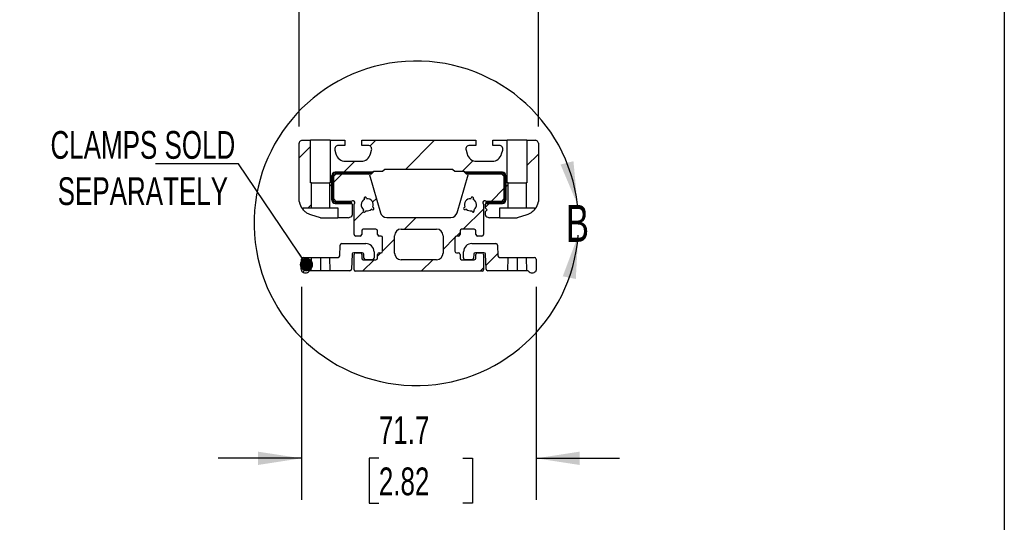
# Model space of a CAD drawing. Header units: millimetres. Extents: x 25 to 1092, y 25 to 838.
# Tile 5 of 6: x 792 to 1092, y 443 to 596. Entities that reach past the tile are written whole.
import ezdxf

# ---------------------------------------------------------------- set-up
doc = ezdxf.new("R2010")
doc.units = ezdxf.units.MM
doc.header["$LTSCALE"] = 4
doc.linetypes.add('SLD-Solid', pattern=[0])
doc.layers.add('DIMENSIONS', color=140, linetype='SLD-Solid', lineweight=25)
doc.layers.add('TEXT', color=140, linetype='SLD-Solid', lineweight=25)
doc.layers.add('HATCH', color=6, linetype='SLD-Solid')
doc.styles.add('SLDTEXTSTYLE0', font='TXT', dxfattribs={"width": 0.7})
doc.dimstyles.new('SLDDIMSTYLE1', dxfattribs={"dimtxt": 8.632031, "dimasz": 13.208, "dimexe": 0, "dimexo": 0.0625, "dimgap": 2.158008, "dimtad": 0, "dimtih": 1, "dimtoh": 1, "dimrnd": 1e-09, "dimzin": 12, "dimdsep": 46, "dimtxsty": 'SLDTEXTSTYLE0', "dimsah": 1, "dimcen": 0.09, "dimadec": 0, "dimazin": 3, "dimtfac": 1, "dimtmove": 0, "dimatfit": 0, "dimfxl": 0, "dimfrac": 2, "dimtolj": 1, "dimtzin": 12, "dimarcsym": 0})
doc.dimstyles.new('SLDDIMSTYLE2', dxfattribs={"dimtxt": 8.632031, "dimasz": 13.208, "dimexe": 0, "dimexo": 0.0625, "dimgap": 2.158008, "dimtad": 0, "dimtih": 1, "dimtoh": 1, "dimrnd": 1e-09, "dimzin": 4, "dimdsep": 46, "dimtxsty": 'SLDTEXTSTYLE0', "dimsah": 1, "dimcen": 0.09, "dimadec": 0, "dimazin": 1, "dimtfac": 1, "dimtmove": 0, "dimatfit": 0, "dimfxl": 0, "dimfrac": 2, "dimtolj": 1, "dimtzin": 12, "dimarcsym": 0})
doc.dimstyles.new('SLDDIMSTYLE3', dxfattribs={"dimtxt": 0.18, "dimasz": 4.064, "dimexe": 0, "dimexo": 0.0625, "dimgap": 0, "dimtad": 0, "dimtih": 1, "dimtoh": 1, "dimdec": 0, "dimrnd": 1e-09, "dimzin": 0, "dimdsep": 46, "dimtxsty": 'Standard', "dimblk1": 'DOT', "dimblk2": 'DOT', "dimsah": 1, "dimcen": 0.09, "dimadec": 0, "dimazin": 0, "dimtfac": 4.064, "dimtdec": 0, "dimtofl": 0, "dimtmove": 0, "dimatfit": 3, "dimldrblk": 'DOT', "dimfxl": 0, "dimfrac": 2, "dimtolj": 1, "dimtzin": 0, "dimarcsym": 0})

# ---------------------------------------------------------------- blocks, each defined once
blk = doc.blocks.new('_D_2')
at = {"layer": 'DIMENSIONS'}
for p, q in [((877.07, 563.4), (877.07, 625.91)), ((950.07, 563.4), (950.07, 625.91)), ((877.07, 613.21), (851.67, 613.21)), ((901.37, 613.21), (898.47, 613.21)), ((898.47, 613.21), (898.47, 599.49)), ((927.02, 613.21), (929.92, 613.21)), ((929.92, 613.21), (929.92, 599.49)), ((950.07, 613.21), (975.47, 613.21)), ((898.47, 599.49), (901.37, 599.49)), ((929.92, 599.49), (927.02, 599.49))]:
    blk.add_line(p, q, dxfattribs=at)
for points in [[(877.07, 613.21), (863.86, 615.24), (863.86, 611.17)], [(950.07, 613.21), (963.27, 611.17), (963.27, 615.24)]]:
    blk.add_solid(points, dxfattribs=at)
at = {"layer": 'DIMENSIONS', "char_height": 8.467, "attachment_point": 1, "style": 'SLDTEXTSTYLE0'}
for s, insert in [('73.0', (901.37, 626.05)), ('2.87', (901.37, 610.4))]:
    blk.add_mtext(s, dxfattribs=dict(at, insert=insert))
blk = doc.blocks.new('_D_3')
at = {"layer": 'DIMENSIONS'}
for p, q in [((877.73, 514.44), (877.73, 449.41)), ((949.4, 514.44), (949.4, 449.41)), ((877.73, 462.11), (852.33, 462.11)), ((901.37, 462.11), (898.47, 462.11)), ((898.47, 462.11), (898.47, 448.39)), ((927.02, 462.11), (929.92, 462.11)), ((929.92, 462.11), (929.92, 448.39)), ((949.4, 462.11), (974.8, 462.11)), ((898.47, 448.39), (901.37, 448.39)), ((929.92, 448.39), (927.02, 448.39))]:
    blk.add_line(p, q, dxfattribs=at)
for points in [[(877.73, 462.11), (864.52, 464.14), (864.52, 460.08)], [(949.4, 462.11), (962.61, 460.08), (962.61, 464.14)]]:
    blk.add_solid(points, dxfattribs=at)
at = {"layer": 'DIMENSIONS', "char_height": 8.467, "attachment_point": 1, "style": 'SLDTEXTSTYLE0'}
for s, insert in [('71.7', (901.37, 474.96)), ('2.82', (901.37, 459.31))]:
    blk.add_mtext(s, dxfattribs=dict(at, insert=insert))
blk = doc.blocks.new('_Dot')
at = {"color": 0, "linetype": 'ByBlock', "lineweight": -2}
blk.add_line((-0.5, 0), (-1, 0), dxfattribs=at)
at = {"color": 0, "linetype": 'ByBlock', "const_width": 0.5}
blk.add_lwpolyline([(-0.25, 0, 1), (0.25, 0, 1)], format="xyb", close=True, dxfattribs=at)

msp = doc.modelspace()

# ---------------------------------------------------------------- hatches: boundary and pattern name
at = {"layer": 'HATCH'}
h = msp.add_hatch(dxfattribs=at)
h.set_pattern_fill('ANSI31', color=256, scale=4, style=0)
edge = h.paths.add_edge_path(flags=0)
edge.add_arc((878.066, 558.173), 1, 107, 163)
edge.add_line((877.11, 558.466), (877.066, 558.323))
edge.add_line((877.066, 558.323), (877.066, 540.457))
edge.add_line((877.066, 540.457), (877.285, 539.742))
edge.add_arc((882.066, 541.204), 5, 197, 221.40962)
edge.add_line((878.316, 537.897), (878.316, 538.525))
edge.add_line((878.316, 538.525), (880.816, 538.525))
edge.add_line((880.816, 538.525), (880.816, 546.172))
edge.add_line((880.816, 546.172), (880.566, 546.172))
edge.add_line((880.566, 546.172), (880.566, 559.172))
edge.add_line((880.566, 559.172), (877.914, 559.172))
edge.add_line((877.914, 559.172), (877.774, 559.13))
h = msp.add_hatch(dxfattribs=at)
h.set_pattern_fill('ANSI31', color=256, scale=4, style=0)
edge = h.paths.add_edge_path(flags=0)
edge.add_arc((889.033, 556.473), 1.1, 90, 195, ccw=False)
edge.add_line((889.033, 557.573), (890.966, 557.573))
edge.add_line((890.966, 557.573), (890.966, 559.172))
edge.add_line((890.966, 559.172), (886.566, 559.172))
edge.add_line((886.566, 559.172), (886.566, 546.172))
edge.add_line((886.566, 546.172), (886.316, 546.172))
edge.add_line((886.316, 546.172), (886.316, 538.525))
edge.add_line((886.316, 538.525), (888.816, 538.525))
edge.add_line((888.816, 538.525), (888.816, 535.525))
edge.add_line((888.816, 535.525), (891.993, 535.525))
edge.add_line((891.993, 535.525), (892.857, 535.789))
edge.add_arc((892.71, 536.267), 0.5, 287, 360)
edge.add_line((893.21, 536.267), (893.21, 539.686))
edge.add_line((893.21, 539.686), (892.847, 539.896))
edge.add_line((892.847, 539.896), (888.04, 539.896))
edge.add_arc((888.04, 540.896), 1, 180, 270, ccw=False)
edge.add_line((887.04, 540.896), (887.04, 548.449))
edge.add_arc((888.04, 548.449), 1, 90, 180, ccw=False)
edge.add_line((888.04, 549.449), (899.611, 549.449))
edge.add_line((899.611, 549.449), (899.865, 549.703))
edge.add_line((899.865, 549.703), (902.571, 549.703))
edge.add_line((902.571, 549.703), (903.153, 550.286))
edge.add_line((903.153, 550.286), (923.979, 550.286))
edge.add_line((923.979, 550.286), (924.562, 549.703))
edge.add_line((924.562, 549.703), (927.267, 549.703))
edge.add_line((927.267, 549.703), (927.521, 549.449))
edge.add_line((927.521, 549.449), (939.093, 549.449))
edge.add_arc((939.093, 548.449), 1, 0, 90, ccw=False)
edge.add_line((940.093, 548.449), (940.093, 540.896))
edge.add_arc((939.093, 540.896), 1, 270, 360, ccw=False)
edge.add_line((939.093, 539.896), (934.285, 539.896))
edge.add_line((934.285, 539.896), (933.922, 539.686))
edge.add_line((933.922, 539.686), (933.922, 538.477))
edge.add_line((933.922, 538.477), (934.422, 537.977))
edge.add_line((934.422, 537.977), (933.922, 537.477))
edge.add_line((933.922, 537.477), (933.922, 536.267))
edge.add_arc((934.422, 536.267), 0.5, 180, 253)
edge.add_line((934.276, 535.789), (935.139, 535.525))
edge.add_line((935.139, 535.525), (938.316, 535.525))
edge.add_line((938.316, 535.525), (938.316, 538.525))
edge.add_line((938.316, 538.525), (940.816, 538.525))
edge.add_line((940.816, 538.525), (940.816, 546.172))
edge.add_line((940.816, 546.172), (940.566, 546.172))
edge.add_line((940.566, 546.172), (940.566, 559.172))
edge.add_line((940.566, 559.172), (936.166, 559.172))
edge.add_line((936.166, 559.172), (936.166, 557.573))
edge.add_line((936.166, 557.573), (938.099, 557.573))
edge.add_arc((938.099, 556.473), 1.1, -15, 90, ccw=False)
edge.add_line((939.162, 556.189), (938.843, 554.997))
edge.add_arc((935.945, 555.773), 3, 270, 345, ccw=False)
edge.add_line((935.945, 552.773), (931.187, 552.773))
edge.add_arc((931.187, 555.773), 3, 195, 270, ccw=False)
edge.add_line((928.29, 554.997), (927.97, 556.189))
edge.add_arc((929.033, 556.473), 1.1, 90, 195, ccw=False)
edge.add_line((929.033, 557.573), (930.966, 557.573))
edge.add_line((930.966, 557.573), (930.966, 559.172))
edge.add_line((930.966, 559.172), (896.166, 559.172))
edge.add_line((896.166, 559.172), (896.166, 557.573))
edge.add_line((896.166, 557.573), (898.099, 557.573))
edge.add_arc((898.099, 556.473), 1.1, -15, 90, ccw=False)
edge.add_line((899.162, 556.189), (898.843, 554.997))
edge.add_arc((895.945, 555.773), 3, 270, 345, ccw=False)
edge.add_line((895.945, 552.773), (891.187, 552.773))
edge.add_arc((891.187, 555.773), 3, 195, 270, ccw=False)
edge.add_line((888.29, 554.997), (887.97, 556.189))
h = msp.add_hatch(dxfattribs=at)
h.set_pattern_fill('ANSI31', color=256, scale=4, style=0)
edge = h.paths.add_edge_path(flags=0)
edge.add_arc((949.066, 558.173), 1, 17, 73)
edge.add_line((949.358, 559.13), (949.218, 559.172))
edge.add_line((949.218, 559.172), (946.566, 559.172))
edge.add_line((946.566, 559.172), (946.566, 546.172))
edge.add_line((946.566, 546.172), (946.316, 546.172))
edge.add_line((946.316, 546.172), (946.316, 538.525))
edge.add_line((946.316, 538.525), (948.816, 538.525))
edge.add_line((948.816, 538.525), (948.816, 537.897))
edge.add_arc((945.066, 541.204), 5, 318.59038, 343)
edge.add_line((949.848, 539.742), (950.066, 540.457))
edge.add_line((950.066, 540.457), (950.066, 558.323))
edge.add_line((950.066, 558.323), (950.022, 558.466))
h = msp.add_hatch(dxfattribs=at)
h.set_pattern_fill('ANSI31', color=256, scale=4, style=0)
edge = h.paths.add_edge_path(flags=0)
edge.add_line((893.161, 539.998), (888.04, 539.998))
edge.add_arc((888.04, 540.896), 0.898, 180, 270, ccw=False)
edge.add_line((887.141, 540.896), (887.141, 548.449))
edge.add_arc((888.04, 548.449), 0.898, 90, 180, ccw=False)
edge.add_line((888.04, 549.347), (899.51, 549.347))
edge.add_line((899.51, 549.347), (899.611, 549.449))
edge.add_line((899.611, 549.449), (888.04, 549.449))
edge.add_arc((888.04, 548.449), 1, 90, 180)
edge.add_line((887.04, 548.449), (887.04, 540.896))
edge.add_arc((888.04, 540.896), 1, 180, 270)
edge.add_line((888.04, 539.896), (893.188, 539.896))
edge.add_arc((892.21, 539.686), 1, 12.10501, 18.13784)
h = msp.add_hatch(dxfattribs=at)
h.set_pattern_fill('ANSI31', color=256, scale=4, style=0)
edge = h.paths.add_edge_path(flags=0)
edge.add_line((887.516, 540.372), (887.516, 548.973))
edge.add_line((887.516, 548.973), (899.135, 548.973))
edge.add_line((899.135, 548.973), (899.51, 549.347))
edge.add_line((899.51, 549.347), (888.04, 549.347))
edge.add_arc((888.04, 548.449), 0.898, 90, 180)
edge.add_line((887.141, 548.449), (887.141, 540.896))
edge.add_arc((888.04, 540.896), 0.898, 180, 270)
edge.add_line((888.04, 539.998), (893.161, 539.998))
edge.add_arc((892.21, 539.686), 1, 18.13784, 43.31068)
edge.add_line((892.938, 540.372), (887.516, 540.372))
h = msp.add_hatch(dxfattribs=at)
h.set_pattern_fill('ANSI31', color=256, scale=4, style=0)
edge = h.paths.add_edge_path(flags=0)
edge.add_line((894.193, 519.189), (894.254, 519.172))
edge.add_line((894.254, 519.172), (932.879, 519.172))
edge.add_line((932.879, 519.172), (932.939, 519.189))
edge.add_arc((932.816, 519.647), 0.475, 285, 360)
edge.add_line((933.291, 519.647), (933.291, 524.348))
edge.add_arc((932.816, 524.348), 0.475, 0, 90)
edge.add_line((932.816, 524.822), (931.454, 524.822))
edge.add_arc((931.454, 524.348), 0.475, 90, 180)
edge.add_line((930.979, 524.348), (930.979, 523.203))
edge.add_arc((930.504, 523.203), 0.475, 270, 360, ccw=False)
edge.add_line((930.504, 522.728), (926.628, 522.728))
edge.add_arc((926.628, 523.203), 0.475, 180, 270, ccw=False)
edge.add_line((926.153, 523.203), (926.153, 524.348))
edge.add_arc((925.678, 524.348), 0.475, 0, 90)
edge.add_line((925.678, 524.822), (925.078, 524.822))
edge.add_arc((925.078, 525.297), 0.475, 180, 270, ccw=False)
edge.add_line((924.604, 525.297), (924.604, 529.448))
edge.add_arc((925.078, 529.448), 0.475, 90, 180, ccw=False)
edge.add_line((925.078, 529.922), (925.678, 529.922))
edge.add_arc((925.678, 530.397), 0.475, 270, 360)
edge.add_line((926.153, 530.397), (926.153, 531.542))
edge.add_arc((926.628, 531.542), 0.475, 90, 180, ccw=False)
edge.add_line((926.628, 532.016), (930.504, 532.016))
edge.add_arc((930.504, 531.542), 0.475, 0, 90, ccw=False)
edge.add_line((930.979, 531.542), (930.979, 530.397))
edge.add_arc((931.454, 530.397), 0.475, 180, 270)
edge.add_line((931.454, 529.922), (932.816, 529.922))
edge.add_arc((932.816, 530.397), 0.475, 270, 360)
edge.add_line((933.291, 530.397), (933.291, 539.607))
edge.add_line((933.291, 539.607), (933.135, 540.035))
edge.add_arc((933.612, 540.208), 0.508, 70, 200, ccw=False)
edge.add_line((933.786, 540.686), (934.231, 540.524))
edge.add_line((934.231, 540.524), (938.779, 540.524))
edge.add_line((938.779, 540.524), (939.541, 541.286))
edge.add_line((939.541, 541.286), (939.541, 548.211))
edge.add_line((939.541, 548.211), (938.779, 548.973))
edge.add_line((938.779, 548.973), (929.011, 548.973))
edge.add_line((929.011, 548.973), (928.946, 548.956))
edge.add_arc((929.078, 548.465), 0.508, 105, 164)
edge.add_line((928.589, 548.605), (925.282, 537.07))
edge.add_arc((923.359, 537.622), 2, 270, 344, ccw=False)
edge.add_line((923.359, 535.622), (903.773, 535.622))
edge.add_arc((903.773, 537.622), 2, 196, 270, ccw=False)
edge.add_line((901.85, 537.07), (898.543, 548.605))
edge.add_arc((898.054, 548.465), 0.508, 16, 75)
edge.add_line((898.186, 548.956), (898.121, 548.973))
edge.add_line((898.121, 548.973), (888.353, 548.973))
edge.add_line((888.353, 548.973), (887.591, 548.211))
edge.add_line((887.591, 548.211), (887.591, 541.286))
edge.add_line((887.591, 541.286), (888.353, 540.524))
edge.add_line((888.353, 540.524), (892.902, 540.524))
edge.add_line((892.902, 540.524), (893.346, 540.686))
edge.add_arc((893.52, 540.208), 0.508, -20, 110, ccw=False)
edge.add_line((893.997, 540.035), (893.841, 539.607))
edge.add_line((893.841, 539.607), (893.841, 530.397))
edge.add_arc((894.316, 530.397), 0.475, 180, 270)
edge.add_line((894.316, 529.922), (895.678, 529.922))
edge.add_arc((895.678, 530.397), 0.475, 270, 360)
edge.add_line((896.153, 530.397), (896.153, 531.542))
edge.add_arc((896.628, 531.542), 0.475, 90, 180, ccw=False)
edge.add_line((896.628, 532.016), (900.504, 532.016))
edge.add_arc((900.504, 531.542), 0.475, 0, 90, ccw=False)
edge.add_line((900.979, 531.542), (900.979, 530.397))
edge.add_arc((901.454, 530.397), 0.475, 180, 270)
edge.add_line((901.454, 529.922), (902.054, 529.922))
edge.add_arc((902.054, 529.448), 0.475, 0, 90, ccw=False)
edge.add_line((902.528, 529.448), (902.528, 525.297))
edge.add_arc((902.054, 525.297), 0.475, 270, 360, ccw=False)
edge.add_line((902.054, 524.822), (901.454, 524.822))
edge.add_arc((901.454, 524.348), 0.475, 90, 180)
edge.add_line((900.979, 524.348), (900.979, 523.203))
edge.add_arc((900.504, 523.203), 0.475, 270, 360, ccw=False)
edge.add_line((900.504, 522.728), (896.628, 522.728))
edge.add_arc((896.628, 523.203), 0.475, 180, 270, ccw=False)
edge.add_line((896.153, 523.203), (896.153, 524.348))
edge.add_arc((895.678, 524.348), 0.475, 0, 90)
edge.add_line((895.678, 524.822), (894.316, 524.822))
edge.add_arc((894.316, 524.348), 0.475, 90, 180)
edge.add_line((893.841, 524.348), (893.841, 519.647))
edge.add_arc((894.316, 519.647), 0.475, 180, 255)
edge = h.paths.add_edge_path(flags=0)
edge.add_line((906.16, 524.754), (906.16, 530.04))
edge.add_arc((908.186, 530.04), 2.025, 90, 180, ccw=False)
edge.add_line((908.186, 532.066), (918.946, 532.066))
edge.add_arc((918.946, 530.04), 2.025, 0, 90, ccw=False)
edge.add_line((920.972, 530.04), (920.972, 524.754))
edge.add_arc((918.946, 524.754), 2.025, 270, 360, ccw=False)
edge.add_line((918.946, 522.728), (908.186, 522.728))
edge.add_arc((908.186, 524.754), 2.025, 180, 270, ccw=False)
edge = h.paths.add_edge_path(flags=0)
edge.add_line((896.95, 541.113), (896.89, 541.322))
edge.add_arc((897.256, 541.427), 0.381, 16, 196, ccw=False)
edge.add_line((897.622, 541.532), (897.682, 541.323))
edge.add_arc((897.816, 539.474), 1.854, -22.14243, 94.14243, ccw=False)
edge.add_line((899.534, 538.775), (899.714, 538.653))
edge.add_arc((899.501, 538.337), 0.381, -124, 56, ccw=False)
edge.add_line((899.288, 538.021), (899.107, 538.143))
edge.add_arc((897.816, 539.474), 1.854, 257.85757, 314.14243, ccw=False)
edge.add_line((897.426, 537.661), (897.338, 537.462))
edge.add_arc((896.99, 537.617), 0.381, 156, 336, ccw=False)
edge.add_line((896.642, 537.772), (896.73, 537.971))
edge.add_arc((897.816, 539.474), 1.854, 117.85757, 234.14243, ccw=False)
edge = h.paths.add_edge_path(flags=0)
edge.add_line((929.45, 541.323), (929.51, 541.532))
edge.add_arc((929.876, 541.427), 0.381, -16, 164, ccw=False)
edge.add_line((930.242, 541.322), (930.183, 541.113))
edge.add_arc((929.316, 539.474), 1.854, -54.14243, 62.14243, ccw=False)
edge.add_line((930.402, 537.971), (930.491, 537.772))
edge.add_arc((930.143, 537.617), 0.381, -156, 24, ccw=False)
edge.add_line((929.795, 537.462), (929.706, 537.661))
edge.add_arc((929.316, 539.474), 1.854, 225.85757, 282.14243, ccw=False)
edge.add_line((928.025, 538.143), (927.845, 538.021))
edge.add_arc((927.631, 538.337), 0.381, 124, 304, ccw=False)
edge.add_line((927.418, 538.653), (927.599, 538.775))
edge.add_arc((929.316, 539.474), 1.854, 85.85757, 202.14243, ccw=False)
h = msp.add_hatch(dxfattribs=at)
h.set_pattern_fill('ANSI31', color=256, scale=4, style=0)
edge = h.paths.add_edge_path(flags=0)
edge.add_arc((939.093, 540.896), 1, 270, 360)
edge.add_line((940.093, 540.896), (940.093, 548.449))
edge.add_arc((939.093, 548.449), 1, 0, 90)
edge.add_line((939.093, 549.449), (927.521, 549.449))
edge.add_line((927.521, 549.449), (927.623, 549.347))
edge.add_line((927.623, 549.347), (939.093, 549.347))
edge.add_arc((939.093, 548.449), 0.898, 0, 90, ccw=False)
edge.add_line((939.991, 548.449), (939.991, 540.896))
edge.add_arc((939.093, 540.896), 0.898, 270, 360, ccw=False)
edge.add_line((939.093, 539.998), (933.971, 539.998))
edge.add_arc((934.922, 539.686), 1, 161.86216, 167.89499)
edge.add_line((933.944, 539.896), (939.093, 539.896))
h = msp.add_hatch(dxfattribs=at)
h.set_pattern_fill('ANSI31', color=256, scale=4, style=0)
edge = h.paths.add_edge_path(flags=0)
edge.add_line((939.991, 540.896), (939.991, 548.449))
edge.add_arc((939.093, 548.449), 0.898, 0, 90)
edge.add_line((939.093, 549.347), (927.623, 549.347))
edge.add_line((927.623, 549.347), (927.997, 548.973))
edge.add_line((927.997, 548.973), (939.616, 548.973))
edge.add_line((939.616, 548.973), (939.616, 540.372))
edge.add_line((939.616, 540.372), (934.194, 540.372))
edge.add_arc((934.922, 539.686), 1, 136.68932, 161.86216)
edge.add_line((933.971, 539.998), (939.093, 539.998))
edge.add_arc((939.093, 540.896), 0.898, 270, 360)
h = msp.add_hatch(dxfattribs=at)
h.set_pattern_fill('ANSI31', color=256, scale=4, style=0)
edge = h.paths.add_edge_path(flags=0)
edge.add_line((888.916, 523.414), (886.316, 523.414))
edge.add_line((886.316, 523.414), (886.423, 519.35))
edge.add_line((886.423, 519.35), (892.533, 519.35))
edge.add_arc((892.533, 519.86), 0.51, 270, 358)
edge.add_line((893.043, 519.843), (893.201, 524.37))
edge.add_arc((893.711, 524.352), 0.51, 89.99861, 177.99965, ccw=False)
edge.add_line((893.711, 524.862), (896.282, 524.862))
edge.add_arc((896.282, 524.352), 0.51, 2.00035, 90.00139, ccw=False)
edge.add_line((896.791, 524.37), (896.831, 523.221))
edge.add_arc((897.341, 523.238), 0.51, 182, 270)
edge.add_line((897.341, 522.728), (899.43, 522.728))
edge.add_arc((899.43, 523.238), 0.51, 270, 360)
edge.add_arc((899.43, 523.238), 0.51, 0, 1)
edge.add_line((899.94, 523.247), (899.907, 525.135))
edge.add_arc((897.367, 525.091), 2.54, 0.99879, 90.00106)
edge.add_line((897.367, 527.631), (890.048, 527.631))
edge.add_arc((890.048, 527.121), 0.51, 90, 178)
edge.add_line((889.538, 527.138), (889.425, 523.906))
edge.add_arc((888.916, 523.924), 0.51, 269.99861, 357.99965, ccw=False)
h = msp.add_hatch(dxfattribs=at)
h.set_pattern_fill('ANSI31', color=256, scale=4, style=0)
edge = h.paths.add_edge_path(flags=0)
edge.add_line((940.816, 523.414), (938.217, 523.414))
edge.add_arc((938.217, 523.924), 0.51, 182.00035, 270.00139, ccw=False)
edge.add_line((937.707, 523.906), (937.594, 527.138))
edge.add_arc((937.084, 527.121), 0.51, 2, 90)
edge.add_line((937.084, 527.631), (929.765, 527.631))
edge.add_arc((929.765, 525.091), 2.54, 89.99894, 179.00121)
edge.add_line((927.225, 525.135), (927.192, 523.247))
edge.add_arc((927.702, 523.238), 0.51, 179, 180)
edge.add_arc((927.702, 523.238), 0.51, 180, 270)
edge.add_line((927.702, 522.728), (929.791, 522.728))
edge.add_arc((929.791, 523.238), 0.51, 270, 358)
edge.add_line((930.301, 523.221), (930.341, 524.37))
edge.add_arc((930.851, 524.352), 0.51, 89.99861, 177.99965, ccw=False)
edge.add_line((930.851, 524.862), (933.422, 524.862))
edge.add_arc((933.422, 524.352), 0.51, 2.00035, 90.00139, ccw=False)
edge.add_line((933.931, 524.37), (934.089, 519.843))
edge.add_arc((934.599, 519.86), 0.51, 182, 270)
edge.add_line((934.599, 519.35), (940.71, 519.35))
edge.add_line((940.71, 519.35), (940.816, 523.414))
h = msp.add_hatch(dxfattribs=at)
h.set_pattern_fill('ANSI31', color=256, scale=4, style=0)
edge = h.paths.add_edge_path(flags=0)
edge.add_arc((878.241, 519.533), 0.51, 181, 225.62854)
edge.add_arc((878.994, 520.303), 1.587, 225.62854, 315.79258)
edge.add_arc((880.498, 518.84), 0.51, 89.99997, 135.79234, ccw=False)
edge.add_line((880.498, 519.35), (880.71, 519.35))
edge.add_line((880.71, 519.35), (880.816, 523.414))
edge.add_line((880.816, 523.414), (878.287, 523.414))
edge.add_arc((878.287, 522.904), 0.51, 90, 179)
edge.add_line((877.777, 522.913), (877.724, 519.9))
edge.add_line((877.724, 519.9), (877.731, 519.524))
h = msp.add_hatch(dxfattribs=at)
h.set_pattern_fill('ANSI31', color=256, scale=4, style=0)
edge = h.paths.add_edge_path(flags=0)
edge.add_arc((948.892, 519.533), 0.51, 314.37146, 359)
edge.add_line((949.402, 519.524), (949.408, 519.9))
edge.add_line((949.408, 519.9), (949.356, 522.913))
edge.add_arc((948.846, 522.904), 0.51, 1, 90)
edge.add_line((948.846, 523.414), (946.316, 523.414))
edge.add_line((946.316, 523.414), (946.423, 519.35))
edge.add_line((946.423, 519.35), (946.635, 519.35))
edge.add_arc((946.635, 518.84), 0.51, 44.20766, 90.00003, ccw=False)
edge.add_arc((948.138, 520.303), 1.587, 224.20742, 314.37146)

# ---------------------------------------------------------------- linework, layer by layer
for p, q in [((877.914, 559.172), (877.774, 559.13)), ((877.914, 559.172), (880.566, 559.172)), ((880.566, 546.172), (880.566, 559.172)), ((886.566, 559.172), (880.566, 559.172)), ((886.566, 559.172), (886.566, 546.172)), ((886.566, 559.172), (890.966, 559.172)), ((890.966, 559.172), (890.966, 557.573)), ((896.166, 557.573), (896.166, 559.172)), ((896.166, 559.172), (930.966, 559.172)), ((930.966, 559.172), (930.966, 557.573)), ((936.166, 557.573), (936.166, 559.172)), ((936.166, 559.172), (940.566, 559.172)), ((940.566, 546.172), (940.566, 559.172)), ((946.566, 559.172), (940.566, 559.172)), ((946.566, 559.172), (946.566, 546.172)), ((946.566, 559.172), (949.218, 559.172)), ((949.358, 559.13), (949.218, 559.172)), ((877.11, 558.466), (877.066, 558.323)), ((877.066, 540.457), (877.066, 558.323)), ((887.97, 556.189), (888.29, 554.997)), ((890.966, 557.573), (889.033, 557.573)), ((898.099, 557.573), (896.166, 557.573)), ((898.843, 554.997), (899.162, 556.189)), ((927.97, 556.189), (928.29, 554.997)), ((930.966, 557.573), (929.033, 557.573)), ((938.099, 557.573), (936.166, 557.573)), ((938.843, 554.997), (939.162, 556.189)), ((950.066, 558.323), (950.022, 558.466)), ((950.066, 558.323), (950.066, 540.457)), ((891.187, 552.773), (895.945, 552.773)), ((931.187, 552.773), (935.945, 552.773)), ((903.153, 550.286), (902.571, 549.703)), ((923.979, 550.286), (903.153, 550.286)), ((923.979, 550.286), (924.562, 549.703)), ((887.04, 540.896), (887.04, 548.449)), ((887.04, 548.449), (887.04, 540.896)), ((887.141, 548.449), (887.141, 540.896)), ((887.141, 540.896), (887.141, 548.449)), ((887.516, 548.973), (899.135, 548.973)), ((887.516, 540.372), (887.516, 548.973)), ((887.591, 548.211), (888.353, 548.973)), ((887.591, 541.286), (887.591, 548.211)), ((888.04, 549.449), (899.611, 549.449)), ((899.611, 549.449), (888.04, 549.449)), ((899.51, 549.347), (888.04, 549.347)), ((888.04, 549.347), (899.51, 549.347)), ((888.353, 548.973), (898.121, 548.973)), ((898.121, 548.973), (898.186, 548.956)), ((898.543, 548.605), (901.85, 537.07)), ((899.135, 548.973), (899.51, 549.347)), ((899.51, 549.347), (899.611, 549.449)), ((899.611, 549.449), (899.865, 549.703)), ((899.865, 549.703), (902.571, 549.703)), ((924.562, 549.703), (927.267, 549.703)), ((925.282, 537.07), (928.589, 548.605)), ((927.267, 549.703), (927.521, 549.449)), ((927.521, 549.449), (939.093, 549.449)), ((927.521, 549.449), (927.623, 549.347)), ((939.093, 549.449), (927.521, 549.449)), ((927.623, 549.347), (927.997, 548.973)), ((939.093, 549.347), (927.623, 549.347)), ((927.623, 549.347), (939.093, 549.347)), ((927.997, 548.973), (939.616, 548.973)), ((928.946, 548.956), (929.011, 548.973)), ((929.011, 548.973), (938.779, 548.973)), ((938.779, 548.973), (939.541, 548.211)), ((939.541, 548.211), (939.541, 541.286)), ((939.616, 548.973), (939.616, 540.372)), ((939.991, 540.896), (939.991, 548.449)), ((939.991, 548.449), (939.991, 540.896)), ((940.093, 548.449), (940.093, 540.896)), ((940.093, 540.896), (940.093, 548.449)), ((880.816, 546.172), (880.566, 546.172)), ((880.816, 538.525), (880.816, 546.172)), ((880.816, 546.172), (886.316, 546.172)), ((886.316, 546.172), (886.316, 538.525)), ((886.566, 546.172), (886.316, 546.172)), ((940.816, 546.172), (940.566, 546.172)), ((940.816, 538.525), (940.816, 546.172)), ((940.816, 546.172), (946.316, 546.172)), ((946.316, 546.172), (946.316, 538.525)), ((946.566, 546.172), (946.316, 546.172)), ((888.353, 540.524), (887.591, 541.286)), ((896.95, 541.113), (896.89, 541.322)), ((897.622, 541.532), (897.682, 541.323)), ((929.45, 541.323), (929.51, 541.532)), ((930.242, 541.322), (930.183, 541.113)), ((939.541, 541.286), (938.779, 540.524)), ((877.066, 540.457), (877.285, 539.742)), ((878.316, 538.525), (880.816, 538.525)), ((878.316, 537.897), (878.316, 538.525)), ((880.816, 538.525), (886.316, 538.525)), ((886.316, 538.525), (888.816, 538.525)), ((892.938, 540.372), (887.516, 540.372)), ((888.04, 539.998), (893.161, 539.998)), ((893.161, 539.998), (888.04, 539.998)), ((892.847, 539.896), (888.04, 539.896)), ((888.04, 539.896), (893.188, 539.896)), ((892.902, 540.524), (888.353, 540.524)), ((888.816, 538.525), (888.816, 535.525)), ((893.21, 539.686), (892.847, 539.896)), ((893.346, 540.686), (892.902, 540.524)), ((893.21, 539.686), (893.21, 536.267)), ((893.841, 539.607), (893.997, 540.035)), ((893.841, 530.397), (893.841, 539.607)), ((896.642, 537.772), (896.73, 537.971)), ((899.288, 538.021), (899.107, 538.143)), ((899.534, 538.775), (899.714, 538.653)), ((927.418, 538.653), (927.599, 538.775)), ((928.025, 538.143), (927.845, 538.021)), ((930.402, 537.971), (930.491, 537.772)), ((933.135, 540.035), (933.291, 539.607)), ((933.291, 539.607), (933.291, 530.397)), ((934.231, 540.524), (933.786, 540.686)), ((934.285, 539.896), (933.922, 539.686)), ((933.922, 538.477), (933.922, 539.686)), ((933.922, 538.477), (934.422, 537.977)), ((934.422, 537.977), (933.922, 537.477)), ((933.944, 539.896), (939.093, 539.896)), ((933.971, 539.998), (939.093, 539.998)), ((939.093, 539.998), (933.971, 539.998)), ((939.616, 540.372), (934.194, 540.372)), ((938.779, 540.524), (934.231, 540.524)), ((939.093, 539.896), (934.285, 539.896)), ((938.316, 538.525), (940.816, 538.525)), ((938.316, 535.525), (938.316, 538.525)), ((940.816, 538.525), (946.316, 538.525)), ((946.316, 538.525), (948.816, 538.525)), ((948.816, 538.525), (948.816, 537.897)), ((949.848, 539.742), (950.066, 540.457)), ((883.54, 535.525), (880.604, 536.423)), ((883.54, 535.525), (888.816, 535.525)), ((891.993, 535.525), (888.816, 535.525)), ((891.993, 535.525), (892.857, 535.789)), ((897.426, 537.661), (897.338, 537.462)), ((903.773, 535.622), (923.359, 535.622)), ((929.795, 537.462), (929.706, 537.661)), ((933.922, 536.267), (933.922, 537.477)), ((934.276, 535.789), (935.139, 535.525)), ((938.316, 535.525), (935.139, 535.525)), ((938.316, 535.525), (943.592, 535.525)), ((946.528, 536.423), (943.592, 535.525)), ((900.504, 532.016), (896.628, 532.016)), ((908.186, 532.066), (918.946, 532.066)), ((930.504, 532.016), (926.628, 532.016)), ((895.678, 529.922), (894.316, 529.922)), ((896.153, 531.542), (896.153, 530.397)), ((900.979, 530.397), (900.979, 531.542)), ((902.054, 529.922), (901.454, 529.922)), ((902.528, 525.297), (902.528, 529.448)), ((906.16, 524.754), (906.16, 530.04)), ((920.972, 530.04), (920.972, 524.754)), ((924.604, 529.448), (924.604, 525.297)), ((925.678, 529.922), (925.078, 529.922)), ((926.153, 531.542), (926.153, 530.397)), ((930.979, 530.397), (930.979, 531.542)), ((932.816, 529.922), (931.454, 529.922)), ((889.425, 523.906), (889.538, 527.138)), ((890.048, 527.631), (897.367, 527.631)), ((929.765, 527.631), (937.084, 527.631)), ((937.594, 527.138), (937.707, 523.906)), ((877.724, 519.9), (877.777, 522.913)), ((878.287, 523.414), (880.816, 523.414)), ((880.71, 519.35), (880.816, 523.414)), ((880.816, 523.414), (883.566, 523.414)), ((883.566, 523.414), (883.566, 519.35)), ((883.566, 523.414), (886.316, 523.414)), ((886.316, 523.414), (886.423, 519.35)), ((886.316, 523.414), (888.916, 523.414)), ((893.201, 524.37), (893.043, 519.843)), ((896.282, 524.862), (893.711, 524.862)), ((893.841, 519.647), (893.841, 524.348)), ((894.316, 524.822), (895.678, 524.822)), ((896.153, 524.348), (896.153, 523.203)), ((896.628, 522.728), (900.504, 522.728)), ((896.831, 523.221), (896.791, 524.37)), ((899.43, 522.728), (897.341, 522.728)), ((899.907, 525.135), (899.94, 523.247)), ((900.979, 523.203), (900.979, 524.348)), ((901.454, 524.822), (902.054, 524.822)), ((918.946, 522.728), (908.186, 522.728)), ((925.078, 524.822), (925.678, 524.822)), ((926.153, 524.348), (926.153, 523.203)), ((926.628, 522.728), (930.504, 522.728)), ((927.192, 523.247), (927.225, 525.135)), ((929.791, 522.728), (927.702, 522.728)), ((930.341, 524.37), (930.301, 523.221)), ((933.422, 524.862), (930.851, 524.862)), ((930.979, 523.203), (930.979, 524.348)), ((931.454, 524.822), (932.816, 524.822)), ((933.291, 524.348), (933.291, 519.647)), ((934.089, 519.843), (933.931, 524.37)), ((938.217, 523.414), (940.816, 523.414)), ((940.71, 519.35), (940.816, 523.414)), ((940.816, 523.414), (943.566, 523.414)), ((943.566, 523.414), (943.566, 519.35)), ((943.566, 523.414), (946.316, 523.414)), ((946.316, 523.414), (946.423, 519.35)), ((946.316, 523.414), (948.846, 523.414)), ((949.356, 522.913), (949.408, 519.9)), ((877.731, 519.524), (877.724, 519.9)), ((949.408, 519.9), (949.402, 519.524)), ((880.71, 519.35), (880.498, 519.35)), ((883.566, 519.35), (880.71, 519.35)), ((886.423, 519.35), (883.566, 519.35)), ((892.533, 519.35), (886.423, 519.35)), ((894.254, 519.172), (894.193, 519.189)), ((932.879, 519.172), (894.254, 519.172)), ((932.939, 519.189), (932.879, 519.172)), ((940.71, 519.35), (934.599, 519.35)), ((943.566, 519.35), (940.71, 519.35)), ((946.423, 519.35), (943.566, 519.35)), ((946.635, 519.35), (946.423, 519.35))]:
    msp.add_line(p, q)
for centre, radius, start, end in [((878.066, 558.173), 1, 107, 163), ((949.066, 558.173), 1, 17, 73), ((889.033, 556.473), 1.1, 90, 195), ((898.099, 556.473), 1.1, 345, 90), ((929.033, 556.473), 1.1, 90, 195), ((938.099, 556.473), 1.1, 345, 90), ((891.187, 555.773), 3, 195, 270), ((895.945, 555.773), 3, 270, 345), ((931.187, 555.773), 3, 195, 270), ((935.945, 555.773), 3, 270, 345), ((888.04, 548.449), 1, 90, 180), ((888.04, 548.449), 1, 90, 180), ((888.04, 548.449), 0.898, 90, 180), ((888.04, 548.449), 0.898, 90, 180), ((898.054, 548.465), 0.508, 16, 75), ((929.078, 548.465), 0.508, 105, 164), ((939.093, 548.449), 1, 0, 90), ((939.093, 548.449), 1, 0, 90), ((939.093, 548.449), 0.898, 0, 90), ((939.093, 548.449), 0.898, 0, 90), ((888.04, 540.896), 1, 180, 270), ((888.04, 540.896), 1, 180, 270), ((888.04, 540.896), 0.898, 180, 270), ((888.04, 540.896), 0.898, 180, 270), ((897.816, 539.474), 1.854, 117.85757, 234.14243), ((897.256, 541.427), 0.381, 16, 196), ((897.816, 539.474), 1.854, 337.85757, 94.14243), ((929.316, 539.474), 1.854, 85.85757, 202.14243), ((929.876, 541.427), 0.381, 344, 164), ((929.316, 539.474), 1.854, 305.85757, 62.14243), ((939.093, 540.896), 0.898, 270, 0), ((939.093, 540.896), 1, 270, 0), ((939.093, 540.896), 0.898, 270, 0), ((939.093, 540.896), 1, 270, 0), ((882.066, 541.204), 5, 197, 221.40962), ((892.21, 539.686), 1, 18.13784, 43.31068), ((892.21, 539.686), 1, 12.10501, 18.13784), ((893.52, 540.208), 0.508, 340, 110), ((896.99, 537.617), 0.381, 156, 336), ((897.816, 539.474), 1.854, 257.85757, 314.14243), ((899.501, 538.337), 0.381, 236, 56), ((927.631, 538.337), 0.381, 124, 304), ((929.316, 539.474), 1.854, 225.85757, 282.14243), ((930.143, 537.617), 0.381, 204, 24), ((933.612, 540.208), 0.508, 70, 200), ((934.922, 539.686), 1, 161.86216, 167.89499), ((934.922, 539.686), 1, 136.68932, 161.86216), ((945.066, 541.204), 5, 318.59038, 343), ((892.71, 536.267), 0.5, 287, 0), ((903.773, 537.622), 2, 196, 270), ((923.359, 537.622), 2, 270, 344), ((934.422, 536.267), 0.5, 180, 253), ((896.628, 531.542), 0.475, 90, 180), ((900.504, 531.542), 0.475, 0, 90), ((908.186, 530.04), 2.025, 90, 180), ((918.946, 530.04), 2.025, 0, 90), ((926.628, 531.542), 0.475, 90, 180), ((930.504, 531.542), 0.475, 0, 90), ((894.316, 530.397), 0.475, 180, 270), ((895.678, 530.397), 0.475, 270, 0), ((901.454, 530.397), 0.475, 180, 270), ((902.054, 529.448), 0.475, 0, 90), ((925.078, 529.448), 0.475, 90, 180), ((925.678, 530.397), 0.475, 270, 0), ((931.454, 530.397), 0.475, 180, 270), ((932.816, 530.397), 0.475, 270, 0), ((890.048, 527.121), 0.51, 90, 178), ((897.367, 525.091), 2.54, 0.99879, 90.00106), ((929.765, 525.091), 2.54, 89.99894, 179.00121), ((937.084, 527.121), 0.51, 2, 90), ((878.287, 522.904), 0.51, 90, 179), ((888.916, 523.924), 0.51, 269.99861, 357.99965), ((893.711, 524.352), 0.51, 89.99861, 177.99965), ((894.316, 524.348), 0.475, 90, 180), ((895.678, 524.348), 0.475, 0, 90), ((896.628, 523.203), 0.475, 180, 270), ((896.282, 524.352), 0.51, 2.00035, 90.00139), ((897.341, 523.238), 0.51, 182, 270), ((899.43, 523.238), 0.51, 270, 0), ((899.43, 523.238), 0.51, 0, 1), ((900.504, 523.203), 0.475, 270, 0), ((901.454, 524.348), 0.475, 90, 180), ((902.054, 525.297), 0.475, 270, 0), ((908.186, 524.754), 2.025, 180, 270), ((918.946, 524.754), 2.025, 270, 0), ((925.078, 525.297), 0.475, 180, 270), ((925.678, 524.348), 0.475, 0, 90), ((926.628, 523.203), 0.475, 180, 270), ((927.702, 523.238), 0.51, 179, 180), ((927.702, 523.238), 0.51, 180, 270), ((929.791, 523.238), 0.51, 270, 358), ((930.851, 524.352), 0.51, 89.99861, 177.99965), ((930.504, 523.203), 0.475, 270, 0), ((931.454, 524.348), 0.475, 90, 180), ((932.816, 524.348), 0.475, 0, 90), ((933.422, 524.352), 0.51, 2.00035, 90.00139), ((938.217, 523.924), 0.51, 182.00035, 270.00139), ((948.846, 522.904), 0.51, 1, 90), ((892.533, 519.86), 0.51, 270, 358), ((934.599, 519.86), 0.51, 182, 270), ((878.241, 519.533), 0.51, 181, 225.62854), ((878.994, 520.303), 1.588, 225.62854, 315.79258), ((880.498, 518.84), 0.51, 89.99997, 135.79234), ((894.316, 519.647), 0.475, 180, 255), ((932.816, 519.647), 0.475, 285, 0), ((946.635, 518.84), 0.51, 44.20766, 90.00003), ((948.138, 520.303), 1.588, 224.20742, 314.37146), ((948.892, 519.533), 0.51, 314.37146, 359)]:
    msp.add_arc(centre, radius, start, end)
for points, knots in [([(880.604, 536.423), (880.245, 536.533), (879.931, 536.672), (879.377, 536.977), (879.136, 537.145), (878.843, 537.38), (878.755, 537.456), (878.602, 537.597), (878.535, 537.663), (878.428, 537.774), (878.386, 537.819), (878.331, 537.88), (878.316, 537.897), (878.316, 537.897)], [0, 0, 0, 0, 0.25, 0.25, 0.5, 0.5, 0.625, 0.625, 0.75, 0.75, 0.875, 0.875, 1, 1, 1, 1]), ([(948.816, 537.897), (948.816, 537.897), (948.802, 537.881), (948.747, 537.82), (948.705, 537.774), (948.545, 537.609), (948.391, 537.462), (947.997, 537.145), (947.761, 536.981), (947.344, 536.751), (947.194, 536.676), (946.876, 536.54), (946.707, 536.478), (946.528, 536.423)], [0, 0, 0, 0, 0.125, 0.125, 0.25, 0.25, 0.5, 0.5, 0.75, 0.75, 0.875, 0.875, 1, 1, 1, 1])]:
    msp.add_open_spline(points, degree=3, knots=knots)
at = {"layer": 'TEXT'}
msp.add_line((1092.2, 838.2), (1092.2, 25.4), dxfattribs=at)
msp.add_arc((912.816, 533.832), 49.507, 6.52744, 355.75525, dxfattribs=at)
for points in [[(962.002, 539.46), (960.749, 552.764), (956.808, 551.773)], [(962.187, 530.168), (957.488, 517.658), (961.465, 516.824)]]:
    msp.add_solid(points, dxfattribs=at)

# ---------------------------------------------------------------- texts
at = {"layer": 'TEXT', "style": 'SLDTEXTSTYLE0'}
for s, insert, char_height, attachment_point in [('CLAMPS SOLD^JSEPARATELY', (829.377, 561.98), 8.46667, 2), ('B', (958.453, 539.46), 11.289, 1)]:
    msp.add_mtext(s, dxfattribs=dict(at, insert=insert, char_height=char_height, attachment_point=attachment_point))

# ---------------------------------------------------------------- dimensions: what is measured, and where the dimension line sits
at = {"layer": 'DIMENSIONS'}
for base, p1, p2, dimstyle, picture, middle in [((877.066, 613.205), (950.066, 558.323), (877.066, 558.323), 'SLDDIMSTYLE2', '_D_2', (914.196, 613.205)), ((949.402, 462.11), (877.731, 519.524), (949.402, 519.524), 'SLDDIMSTYLE1', '_D_3', (914.196, 462.11))]:
    dim = msp.add_linear_dim(base=base, p1=p1, p2=p2, dimstyle=dimstyle, dxfattribs=at)
    dim.commit()
    dim.dimension.update_dxf_attribs({"geometry": picture, "text_midpoint": middle, "dimtype": 160})

# ---------------------------------------------------------------- leaders
at = {"layer": 'TEXT'}
msp.add_leader([(879.287, 521.228), (858.595, 552.005), (833.195, 552.005)], dimstyle='SLDDIMSTYLE3', dxfattribs=at)

doc.saveas('drawing.dxf')
